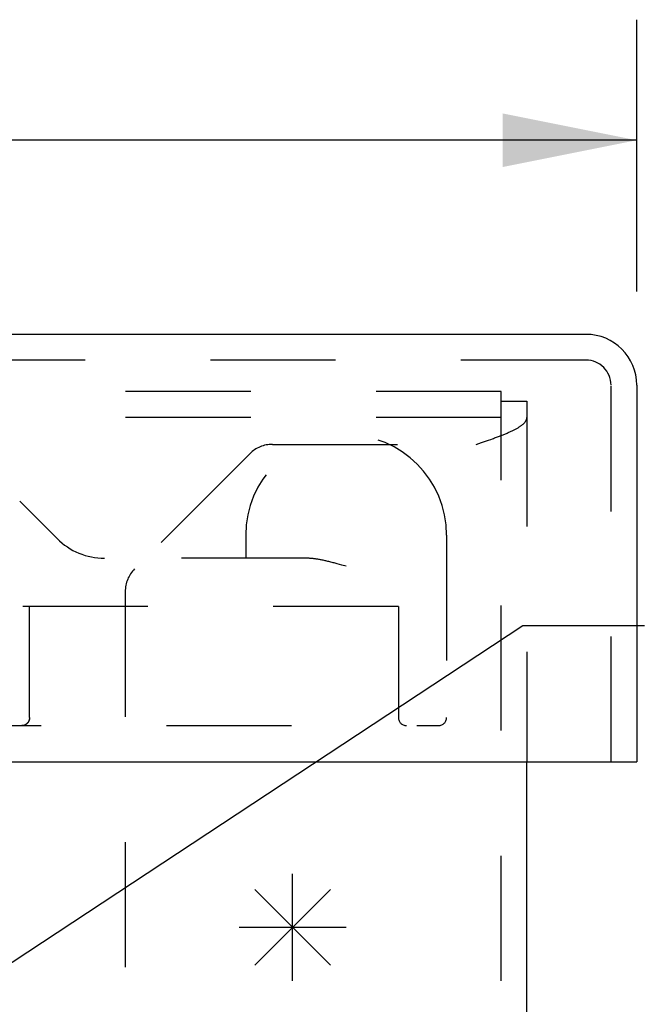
# Model space of a CAD drawing. Header units: inches. Extents: x 0 to 42.5, y 0 to 27.5.
# Tile 7 of 14: x 17.7 to 18.9, y 5.1 to 6.9. Entities that reach past the tile are written whole.
import ezdxf

# ---------------------------------------------------------------- set-up
doc = ezdxf.new("R2010")
doc.units = ezdxf.units.IN
doc.header["$LTSCALE"] = 2.3375
doc.header["$MEASUREMENT"] = 0
doc.linetypes.add('HIDDEN', pattern=[0.2, 0.1, -0.1])
doc.layers.get('0').update_dxf_attribs({"linetype": 'CONTINUOUS'})
for name, color, linetype in [('DEFAULT_2', 8, 'HIDDEN'), ('DIMENSIONS', 7, 'CONTINUOUS'), ('DOOR_ASSEMBLY', 7, 'CONTINUOUS'), ('SPOTWELDS', 7, 'CONTINUOUS')]:
    doc.layers.add(name, color=color, linetype=linetype)
doc.styles.get("Standard").update_dxf_attribs({"font": 'arial.ttf'})
doc.dimstyles.new('DIMSTYLE_1', dxfattribs={"dimtxt": 0.1875, "dimasz": 0.25, "dimexe": 0.09, "dimexo": 0.07, "dimgap": 0.0375, "dimtad": 0, "dimtih": 1, "dimtoh": 1, "dimzin": 4, "dimdsep": 46, "dimtxsty": 'Standard', "dimblk": '_FILLED', "dimblk1": '_FILLED', "dimblk2": '_FILLED', "dimcen": 0.09, "dimadec": 3, "dimazin": 1, "dimtfac": 1, "dimtdec": 3, "dimtofl": 0, "dimtmove": 0, "dimatfit": 3, "dimldrblk": '_FILLED', "dimfxl": 1, "dimtolj": 1, "dimtzin": 4, "dimarcsym": 0})
doc.dimstyles.get("Standard").update_dxf_attribs({"dimtxt": 0.2125, "dimasz": 0.25, "dimexe": 0.09, "dimexo": 0.07, "dimgap": 0.09, "dimtad": 0, "dimtih": 1, "dimtoh": 1, "dimdec": 3, "dimzin": 4, "dimdsep": 46, "dimtxsty": 'Standard', "dimblk": '_FILLED', "dimblk1": '_FILLED', "dimblk2": '_FILLED', "dimcen": 0.09, "dimadec": 3, "dimazin": 1, "dimtp": 0.001, "dimtm": 0.001, "dimtfac": 1, "dimtdec": 3, "dimtofl": 0, "dimtmove": 0, "dimatfit": 3, "dimldrblk": '_FILLED', "dimfxl": 1, "dimtolj": 1, "dimtzin": 4, "dimarcsym": 0})

# ---------------------------------------------------------------- blocks, each defined once
blk = doc.blocks.new('_FILLED')
at = {"color": 0, "linetype": 'ByBlock'}
blk.add_solid([(0, 0), (-1, 0.2), (-1, -0.2)], dxfattribs=at)
blk = doc.blocks.new('*D11')
at = {"layer": 'DIMENSIONS', "color": 2, "linetype": 'Continuous', "transparency": 16777216}
for p, q in [((10.5149, 6.4116), (10.5149, 6.9188)), ((18.8899, 6.4116), (18.8899, 6.9188)), ((10.5149, 6.6938), (13.9252, 6.6938)), ((18.8899, 6.6938), (15.4796, 6.6938))]:
    blk.add_line(p, q, dxfattribs=at)
at = {"layer": 'DIMENSIONS', "color": 2, "linetype": 'Continuous', "transparency": 16777216, "xscale": 0.25, "yscale": 0.25, "zscale": 0.25, "rotation": 180}
blk.add_blockref('_FILLED', (10.5149, 6.6938), dxfattribs=at)
at = {"layer": 'DIMENSIONS', "color": 2, "linetype": 'Continuous', "transparency": 16777216, "xscale": 0.25, "yscale": 0.25, "zscale": 0.25}
blk.add_blockref('_FILLED', (18.8899, 6.6938), dxfattribs=at)
at = {"layer": 'DIMENSIONS', "color": 2, "linetype": 'Continuous', "transparency": 16777216, "insert": (14.7024, 6.7876), "char_height": 0.1875, "width": 1.366868, "attachment_point": 2, "line_spacing_factor": 0.9}
blk.add_mtext('8.38 DOOR', dxfattribs=at)

msp = doc.modelspace()

# ---------------------------------------------------------------- linework, layer by layer
at = {"color": 3, "linetype": 'Continuous'}
msp.add_line((18.6849, 2.3192), (18.6849, 5.5334), dxfattribs=at)
at = {"layer": 'DEFAULT_2', "color": 8, "linetype": 'HIDDEN'}
for p, q in [((18.6369, 6.2244), (10.7329, 6.2244)), ((18.6369, 2.3192), (18.6369, 6.2244)), ((18.6369, 6.2064), (18.6849, 6.2064)), ((18.6849, 6.2064), (18.6849, 5.5334)), ((18.6369, 6.1764), (10.7329, 6.1764)), ((18.6369, 6.1425), (18.6386, 6.1432)), ((18.6386, 6.1432), (18.6403, 6.1439)), ((18.6403, 6.1439), (18.642, 6.1445)), ((18.642, 6.1445), (18.6436, 6.1452)), ((18.6436, 6.1452), (18.6452, 6.1459)), ((18.6452, 6.1459), (18.6468, 6.1465)), ((18.6468, 6.1465), (18.6483, 6.1472)), ((18.2098, 6.126), (18.5901, 6.126)), ((18.5901, 6.126), (18.5999, 6.1293)), ((18.5999, 6.1293), (18.6057, 6.1313)), ((18.6057, 6.1313), (18.6096, 6.1326)), ((18.6096, 6.1326), (18.6134, 6.1339)), ((18.6134, 6.1339), (18.6172, 6.1353)), ((18.6172, 6.1353), (18.6209, 6.1366)), ((18.1673, 6.1084), (17.9525, 5.8935)), ((17.9349, 5.8511), (17.9349, 2.7864))]:
    msp.add_line(p, q, dxfattribs=at)
for points in [[(18.6483, 6.1472), (18.6499, 6.1479), (18.6514, 6.1485), (18.6529, 6.1492), (18.6543, 6.1499), (18.6557, 6.1505), (18.6571, 6.1512), (18.6585, 6.1518), (18.6599, 6.1525), (18.6612, 6.1532), (18.6625, 6.1538), (18.6637, 6.1545), (18.6649, 6.1552), (18.6661, 6.1558), (18.6673, 6.1565), (18.6684, 6.1571), (18.6695, 6.1578), (18.6705, 6.1585), (18.6715, 6.1591), (18.6725, 6.1598), (18.6735, 6.1605), (18.6744, 6.1611), (18.6753, 6.1618), (18.6761, 6.1625), (18.6769, 6.1631), (18.6777, 6.1638), (18.6784, 6.1644), (18.6791, 6.1651), (18.6798, 6.1658), (18.6804, 6.1664), (18.681, 6.1671), (18.6815, 6.1678), (18.682, 6.1684), (18.6825, 6.1691), (18.6829, 6.1697), (18.6833, 6.1704), (18.6836, 6.1711), (18.6839, 6.1717), (18.6842, 6.1724), (18.6844, 6.1731), (18.6846, 6.1737), (18.6847, 6.1744), (18.6848, 6.1751), (18.6849, 6.1757), (18.6849, 6.1764)], [(18.6209, 6.1366), (18.6227, 6.1372), (18.6246, 6.1379), (18.6264, 6.1386), (18.6282, 6.1392), (18.63, 6.1399), (18.6317, 6.1406), (18.6335, 6.1412), (18.6352, 6.1419), (18.6369, 6.1426)]]:
    msp.add_lwpolyline(points, dxfattribs=at)
for centre, start, end in [((18.2098, 6.066), 90, 135), ((17.9949, 5.8511), 135, 180)]:
    msp.add_arc(centre, 0.06, start, end, dxfattribs=at)
at = {"layer": 'DOOR_ASSEMBLY', "color": 3, "linetype": 'Continuous'}
for p, q in [((18.7951, 6.3314), (10.6097, 6.3314)), ((18.8899, 6.2366), (18.8899, 5.5334)), ((10.5299, 5.5334), (18.8749, 5.5334))]:
    msp.add_line(p, q, dxfattribs=at)
at = {"layer": 'DOOR_ASSEMBLY', "color": 8, "linetype": 'HIDDEN'}
for p, q in [((18.7951, 6.2834), (10.6097, 6.2834)), ((18.8419, 5.5334), (18.8419, 6.2366)), ((17.7379, 6.0199), (17.8078, 5.95)), ((18.1599, 5.9564), (18.1599, 5.9134)), ((18.5349, 5.9564), (18.5349, 5.6159)), ((18.2739, 5.9134), (17.8332, 5.9134)), ((18.335, 5.9019), (18.3309, 5.903)), ((18.3391, 5.9007), (18.335, 5.9019)), ((18.3474, 5.8984), (18.3391, 5.9007)), ((18.4449, 5.8234), (17.7136, 5.8234)), ((17.7561, 5.6159), (17.7561, 5.8234)), ((17.7563, 5.6159), (17.7563, 5.8234)), ((18.4449, 5.8234), (18.4449, 5.6159)), ((16.6094, 5.6009), (18.5199, 5.6009))]:
    msp.add_line(p, q, dxfattribs=at)
at = {"layer": 'DOOR_ASSEMBLY', "color": 7, "linetype": 'Continuous'}
msp.add_line((18.8749, 5.5334), (18.8899, 5.5334), dxfattribs=at)
at = {"layer": 'DOOR_ASSEMBLY', "color": 8, "linetype": 'HIDDEN'}
for points in [[(18.3309, 5.903), (18.3289, 5.9035), (18.3269, 5.9041), (18.3249, 5.9046), (18.3229, 5.9051), (18.321, 5.9056), (18.319, 5.9061), (18.3171, 5.9066), (18.3152, 5.9071), (18.3133, 5.9075), (18.3115, 5.908), (18.3097, 5.9084), (18.3079, 5.9088), (18.3061, 5.9092), (18.3044, 5.9096), (18.3027, 5.9099), (18.301, 5.9102), (18.2994, 5.9106), (18.2977, 5.9109), (18.2961, 5.9112), (18.2946, 5.9114), (18.2931, 5.9117), (18.2916, 5.9119), (18.2901, 5.9121), (18.2887, 5.9123), (18.2873, 5.9125), (18.2859, 5.9126), (18.2846, 5.9128), (18.2832, 5.9129), (18.282, 5.913), (18.2807, 5.9131), (18.2795, 5.9132), (18.2783, 5.9133), (18.2772, 5.9133), (18.276, 5.9134), (18.2749, 5.9134), (18.2739, 5.9134)], [(17.7563, 5.6159), (17.7563, 5.6156), (17.7563, 5.6154), (17.7563, 5.6151), (17.7563, 5.6149), (17.7562, 5.6146), (17.7562, 5.6144), (17.7562, 5.6141), (17.7562, 5.6138), (17.7561, 5.6136), (17.7561, 5.6133), (17.756, 5.6131), (17.756, 5.6128), (17.7559, 5.6126), (17.7559, 5.6123), (17.7558, 5.6121), (17.7558, 5.6118), (17.7557, 5.6116), (17.7556, 5.6113), (17.7555, 5.6111), (17.7555, 5.6108), (17.7554, 5.6105), (17.7553, 5.6103), (17.7552, 5.61), (17.7551, 5.6098), (17.755, 5.6095), (17.7549, 5.6093), (17.7547, 5.609), (17.7546, 5.6088), (17.7545, 5.6085), (17.7544, 5.6083), (17.7542, 5.608), (17.7541, 5.6078), (17.7539, 5.6075), (17.7538, 5.6073), (17.7536, 5.6071), (17.7535, 5.6068), (17.7533, 5.6066), (17.7531, 5.6063), (17.7529, 5.6061), (17.7527, 5.6059), (17.7525, 5.6057), (17.7523, 5.6054), (17.7521, 5.6052), (17.7519, 5.605), (17.7517, 5.6048), (17.7515, 5.6045), (17.7512, 5.6043), (17.751, 5.6041), (17.7507, 5.6039), (17.7505, 5.6037), (17.7502, 5.6035), (17.75, 5.6033), (17.7497, 5.6032), (17.7494, 5.603), (17.7491, 5.6028), (17.7489, 5.6026), (17.7486, 5.6025), (17.7483, 5.6023), (17.748, 5.6022), (17.7476, 5.602), (17.7473, 5.6019), (17.747, 5.6018), (17.7467, 5.6017), (17.7464, 5.6015), (17.746, 5.6014), (17.7457, 5.6013), (17.7454, 5.6013), (17.745, 5.6012), (17.7447, 5.6011), (17.7443, 5.601), (17.744, 5.601), (17.7436, 5.601), (17.7433, 5.6009), (17.7429, 5.6009), (17.7425, 5.6009), (17.7421, 5.6009)], [(17.7561, 5.6159), (17.7561, 5.6156), (17.7561, 5.6154), (17.7561, 5.6151), (17.7561, 5.6149), (17.756, 5.6146), (17.756, 5.6144), (17.756, 5.6141), (17.756, 5.6138), (17.7559, 5.6136), (17.7559, 5.6133), (17.7558, 5.6131), (17.7558, 5.6128), (17.7557, 5.6126), (17.7557, 5.6123), (17.7556, 5.6121), (17.7556, 5.6118), (17.7555, 5.6116), (17.7554, 5.6113), (17.7553, 5.611), (17.7553, 5.6108), (17.7552, 5.6105), (17.7551, 5.6103), (17.755, 5.61), (17.7549, 5.6098), (17.7548, 5.6095), (17.7547, 5.6093), (17.7545, 5.609), (17.7544, 5.6088), (17.7543, 5.6085), (17.7542, 5.6083), (17.754, 5.608), (17.7539, 5.6078), (17.7537, 5.6075), (17.7536, 5.6073), (17.7534, 5.6071), (17.7533, 5.6068), (17.7531, 5.6066), (17.7529, 5.6063), (17.7527, 5.6061), (17.7525, 5.6059), (17.7523, 5.6056), (17.7521, 5.6054), (17.7519, 5.6052), (17.7517, 5.605), (17.7515, 5.6048), (17.7513, 5.6045), (17.751, 5.6043), (17.7508, 5.6041), (17.7506, 5.6039), (17.7503, 5.6037), (17.7501, 5.6035), (17.7498, 5.6033), (17.7495, 5.6032), (17.7492, 5.603), (17.749, 5.6028), (17.7487, 5.6026), (17.7484, 5.6025), (17.7481, 5.6023), (17.7478, 5.6022), (17.7475, 5.602), (17.7472, 5.6019), (17.7469, 5.6018), (17.7465, 5.6017), (17.7462, 5.6015), (17.7459, 5.6014), (17.7455, 5.6013), (17.7452, 5.6013), (17.7449, 5.6012), (17.7445, 5.6011), (17.7442, 5.601), (17.7438, 5.601), (17.7435, 5.601), (17.7431, 5.6009), (17.7428, 5.6009), (17.7424, 5.6009)]]:
    msp.add_lwpolyline(points, dxfattribs=at)
at = {"layer": 'DOOR_ASSEMBLY', "color": 3, "linetype": 'Continuous'}
msp.add_arc((18.7951, 6.2366), 0.0948, 0, 90, dxfattribs=at)
at = {"layer": 'DOOR_ASSEMBLY', "color": 8, "linetype": 'HIDDEN'}
for centre, radius, start, end in [((18.7951, 6.2366), 0.0468, 0, 90), ((18.3474, 5.9564), 0.1875, 0, 180), ((17.8962, 6.0384), 0.125, 225, 270), ((18.4599, 5.6159), 0.015, 180, 270), ((18.5199, 5.6159), 0.015, 270, 360)]:
    msp.add_arc(centre, radius, start, end, dxfattribs=at)
at = {"layer": 'SPOTWELDS', "color": 40, "linetype": 'Continuous'}
for p, q in [((18.2474, 5.1244), (18.2474, 5.3244)), ((18.1767, 5.1537), (18.3181, 5.2951)), ((18.1767, 5.2951), (18.3181, 5.1537)), ((18.1474, 5.2244), (18.3474, 5.2244))]:
    msp.add_line(p, q, dxfattribs=at)

# ---------------------------------------------------------------- dimensions: what is measured, and where the dimension line sits
at = {"layer": 'DIMENSIONS', "color": 2, "linetype": 'Continuous'}
dim = msp.add_linear_dim(base=(18.8899117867, 6.6938118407), p1=(10.5149117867, 6.3415799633), p2=(18.8899117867, 6.3415799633), text='<> DOOR', dimstyle='DIMSTYLE_1', dxfattribs=at)
dim.commit()
dim.dimension.update_dxf_attribs({"geometry": '*D11', "text_midpoint": (14.7024117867, 6.6938118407), "dimtype": 160})

# ---------------------------------------------------------------- leaders
at = {"layer": 'DIMENSIONS', "color": 2, "linetype": 'Continuous', "annotation_type": 0, "has_hookline": 1, "hookline_direction": 1, "text_width": 5.4188}
msp.add_leader([(17.1546, 4.784), (18.6774, 5.7878), (18.9041, 5.7878)], dimstyle='Standard', override={"dimtad": 0}, dxfattribs=at)

doc.saveas('drawing.dxf')
